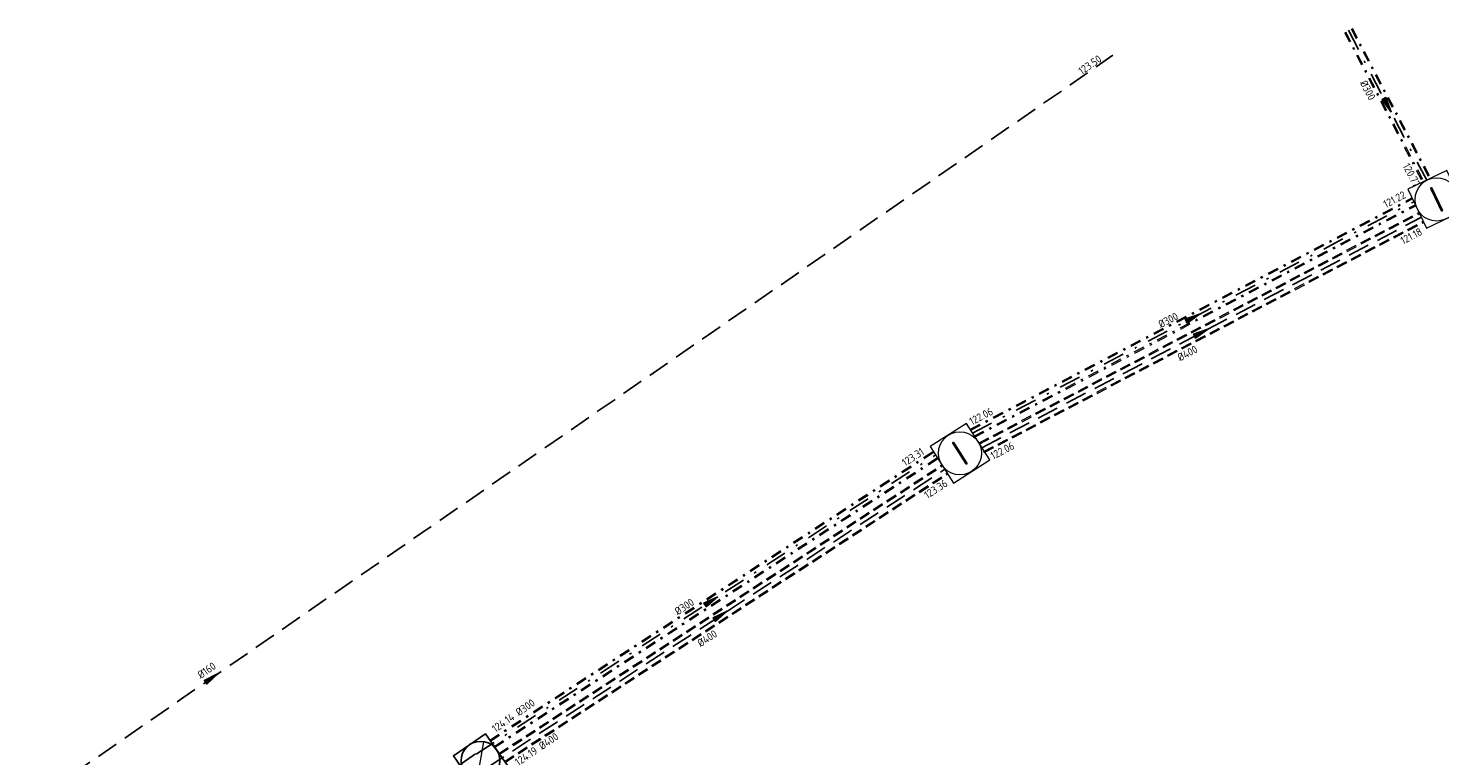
# Model space of a CAD drawing. Header units: metres. Extents: x 191797 to 192445, y 309736 to 309977.
# Tile 5 of 6: x 192227 to 192292, y 309856 to 309890. Entities that reach past the tile are written whole.
import ezdxf
from ezdxf.enums import TextEntityAlignment as Align

# ---------------------------------------------------------------- set-up
doc = ezdxf.new("R2010")
doc.units = ezdxf.units.M
doc.header["$LTSCALE"] = 0.2
doc.linetypes.add('RI-DWA-SO', pattern=[11, 5, -3, 0, -3])
doc.linetypes.add('RI-HWA', pattern=[7.4, 5, -2.4])
doc.layers.get('0').update_dxf_attribs({"color": 251, "lineweight": 13})
for name, color, linetype, lineweight, transparency in [('B-WE-RI-DWA_BOB-T18', 251, 'Continuous', 18, 0.35), ('B-WE-RI-DWA_RIOOLLEIDING-DIKTE-G', 251, 'RI-DWA-SO', 13, 0.35), ('B-WE-RI-DWA_RIOOLLEIDING-G', 251, 'RI-DWA-SO', 25, 0.35), ('B-WE-RI-DWA_STROOMRICHTING-S', 251, 'Continuous', 25, 0.35), ('B-WE-RI-GWA_RIOOLPUT_INSPECTIEPUT-S', 251, 'Continuous', 13, 0.35), ('B-WE-RI-HWA-G', 251, 'RI-HWA', 25, 0.35), ('B-WE-RI-HWA_BOB-S', 251, 'Continuous', 13, 0.35), ('B-WE-RI-HWA_BOB-T18', 251, 'Continuous', 18, 0.35), ('B-WE-RI-HWA_RIOOLLEIDING-DIKTE-G', 251, 'RI-HWA', 13, 0.35), ('B-WE-RI-HWA_STROOMRICHTING-S', 251, 'Continuous', 25, 0.35), ('KRAGTEN-B-WE-RI-HWA_RIOLERING-G', 251, 'RI-HWA', 25, 0.35)]:
    doc.layers.add(name, color=color, linetype=linetype, lineweight=lineweight, transparency=transparency)
doc.layers.add('KRAGTEN-B-WE-RI-OVERIG_RIOOLPUT_INSPECTIE-S-200', color=251, linetype='Continuous', lineweight=18)
doc.styles.add('ISO', font='iso.shx')
doc.styles.add('NLCS-ISO', font='NLCS-ISO.ttf', dxfattribs={"height": 1.8})

# ---------------------------------------------------------------- blocks, each defined once
blk = doc.blocks.new('B-SRI-PUT_GWA-SO')
blk.add_line((-1.41, -1.41), (1.41, 1.41))
at = {"lineweight": -3, "flags": 128}
blk.add_lwpolyline([(2, -2), (2, 2), (-2, 2), (-2, -2)], close=True, dxfattribs=at)
at = {"lineweight": -3}
blk.add_circle((0, 0), 2, dxfattribs=at)
blk = doc.blocks.new('SRI-PUT_INSPECTIE-SO')
at = {"flags": 128}
blk.add_lwpolyline([(-2, -2), (2, -2), (2, 2), (-2, 2)], close=True, dxfattribs=at)
blk.add_circle((0, 0), 2)
at = {"style": 'NLCS-ISO'}
blk.add_text('I', height=2.5, dxfattribs=at).set_placement((0, -0.01), align=Align.MIDDLE_CENTER)
blk = doc.blocks.new('SRI-STROOMRICHTING_01-SO')
at = {"ltscale": 0.1}
blk.add_hatch(color=256, dxfattribs=at).paths.add_polyline_path([(1.75, 0), (-1.75, -0.5), (-1.75, 0.5)])
at = {"ltscale": 0.1, "flags": 128}
blk.add_lwpolyline([(1.75, 0), (-1.75, -0.5), (-1.75, 0.5)], close=True, dxfattribs=at)

msp = doc.modelspace()

# ---------------------------------------------------------------- linework, layer by layer
at = {"layer": 'B-WE-RI-DWA_RIOOLLEIDING-DIKTE-G', "ltscale": 0.5, "flags": 128}
for points in [[(192287.937, 309889.745), (192291.57, 309882.792)], [(192287.986, 309889.771), (192291.619, 309882.817)], [(192288.252, 309889.91), (192291.885, 309882.956)], [(192288.301, 309889.935), (192291.934, 309882.982)], [(192270.584, 309871.348), (192291.069, 309882.076)], [(192270.609, 309871.299), (192291.093, 309882.027)], [(192270.748, 309871.033), (192291.223, 309881.756)], [(192270.774, 309870.984), (192291.247, 309881.706)], [(192248.289, 309856.942), (192268.845, 309870.324)], [(192248.32, 309856.897), (192268.875, 309870.278)], [(192248.491, 309856.65), (192269.038, 309870.027)], [(192248.522, 309856.605), (192269.068, 309869.98)]]:
    msp.add_lwpolyline(points, dxfattribs=at)
at = {"layer": 'B-WE-RI-DWA_RIOOLLEIDING-G'}
msp.add_line((192247.623, 309856.305), (192232.215, 309845.624), dxfattribs=at)
at = {"layer": 'B-WE-RI-DWA_RIOOLLEIDING-G', "flags": 128}
for points in [[(192288.119, 309889.84), (192291.752, 309882.887)], [(192270.679, 309871.166), (192291.138, 309881.881)], [(192247.651, 309856.282), (192268.956, 309870.152)]]:
    msp.add_lwpolyline(points, dxfattribs=at)
at = {"layer": 'B-WE-RI-HWA-G', "flags": 128}
for points in [[(192271.109, 309870.491), (192291.484, 309881.159)], [(192248.107, 309855.624), (192269.385, 309869.477)]]:
    msp.add_lwpolyline(points, dxfattribs=at)
at = {"layer": 'B-WE-RI-HWA_RIOOLLEIDING-DIKTE-G', "ltscale": 0.5, "flags": 128}
for points in [[(192270.99, 309870.717), (192291.394, 309881.4)], [(192271.016, 309870.669), (192291.418, 309881.35)], [(192271.201, 309870.314), (192291.591, 309880.989)], [(192271.227, 309870.266), (192291.615, 309880.94)], [(192248.716, 309856.325), (192269.246, 309869.691)], [(192248.747, 309856.28), (192269.276, 309869.645)], [(192248.975, 309855.951), (192269.494, 309869.31)], [(192249.007, 309855.906), (192269.524, 309869.264)]]:
    msp.add_lwpolyline(points, dxfattribs=at)
at = {"layer": 'KRAGTEN-B-WE-RI-HWA_RIOLERING-G', "flags": 128}
msp.add_lwpolyline([(192193.6, 309830.96), (192277.2, 309888.68)], dxfattribs=at)

# ---------------------------------------------------------------- block references
at = {"layer": 'B-WE-RI-DWA_STROOMRICHTING-S', "xscale": 0.2000000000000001, "yscale": 0.2000000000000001, "zscale": 0.2000000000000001}
for p, rotation in [((192289.936, 309886.363), 297.5843612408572), ((192280.908, 309876.523), 27.64111409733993)]:
    msp.add_blockref('SRI-STROOMRICHTING_01-SO', p, dxfattribs=dict(at, rotation=rotation))
at = {"layer": 'B-WE-RI-GWA_RIOOLPUT_INSPECTIEPUT-S', "xscale": 0.4500000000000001, "yscale": 0.4500000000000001, "zscale": 0.4500000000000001, "rotation": 34.72651530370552}
msp.add_blockref('B-SRI-PUT_GWA-SO', (192247.859, 309855.982), dxfattribs=at)
at = {"layer": 'B-WE-RI-HWA_STROOMRICHTING-S', "xscale": 0.2, "yscale": 0.2, "zscale": 0.2}
for p, rotation in [((192281.296, 309875.825), 27.63481983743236), ((192258.575, 309863.394), 33.0649992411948), ((192259.004, 309862.719), 33.06499924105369), ((192235.4, 309859.82), 34.62238706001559)]:
    msp.add_blockref('SRI-STROOMRICHTING_01-SO', p, dxfattribs=dict(at, rotation=rotation))
at = {"layer": 'KRAGTEN-B-WE-RI-OVERIG_RIOOLPUT_INSPECTIE-S-200'}
for p, xscale, yscale, zscale, rotation in [((192292.215, 309882), 0.4999999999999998, 0.4999999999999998, 0.4999999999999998, 205.6348833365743), ((192270.1, 309870.235), 0.5, 0.5, 0.5, 212.511474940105)]:
    msp.add_blockref('SRI-PUT_INSPECTIE-SO', p, dxfattribs=dict(at, xscale=xscale, yscale=yscale, zscale=zscale, rotation=rotation))

# ---------------------------------------------------------------- texts
at = {"layer": 'B-WE-RI-DWA_BOB-T18', "style": 'ISO'}
for s, rotation, p in [('%%c300', 297.58436, (192288.766, 309886.932)), ('%%c300', 27.64111, (192279.893, 309876.151)), ('%%C300', 33.065, (192257.471, 309862.882)), ('124.14 %%C300', 34.73011, (192249.552, 309857.839))]:
    msp.add_text(s, height=0.36, rotation=rotation, dxfattribs=at).set_placement(p, align=Align.BOTTOM_CENTER)
for s, rotation, p in [('120.77', 297.58436, (192291.159, 309882.535)), ('121.22', 27.64111, (192290.821, 309882.092)), ('123.31', 33.065, (192268.478, 309870.208))]:
    msp.add_text(s, height=0.36, rotation=rotation, dxfattribs=at).set_placement(p, align=Align.RIGHT)
msp.add_text('122.06', height=0.36, rotation=27.64111, dxfattribs=at).set_placement((192270.656, 309871.521))
at = {"layer": 'B-WE-RI-HWA_BOB-S', "style": 'ISO'}
msp.add_text('124.19 %%C400', height=0.36, rotation=33.85686, dxfattribs=at).set_placement((192250.626, 309856.281), align=Align.BOTTOM_CENTER)
at = {"layer": 'B-WE-RI-HWA_BOB-T18', "style": 'ISO'}
for s, rotation, p in [('123.50', 34.62239, (192276.711, 309888.422)), ('121.18', 27.63482, (192291.586, 309880.386)), ('123.36', 33.065, (192269.569, 309868.744))]:
    msp.add_text(s, height=0.36, rotation=rotation, dxfattribs=at).set_placement(p, align=Align.RIGHT)
for s, rotation, p in [('%%C400', 27.63482, (192280.787, 309874.616)), ('%%C400', 33.065, (192258.533, 309861.414)), ('%%C160', 34.62239, (192235.319, 309859.937))]:
    msp.add_text(s, height=0.36, rotation=rotation, dxfattribs=at).set_placement(p, align=Align.BOTTOM_CENTER)
msp.add_text('122.06', height=0.36, rotation=27.63482, dxfattribs=at).set_placement((192271.641, 309869.928))

doc.saveas('drawing.dxf')
